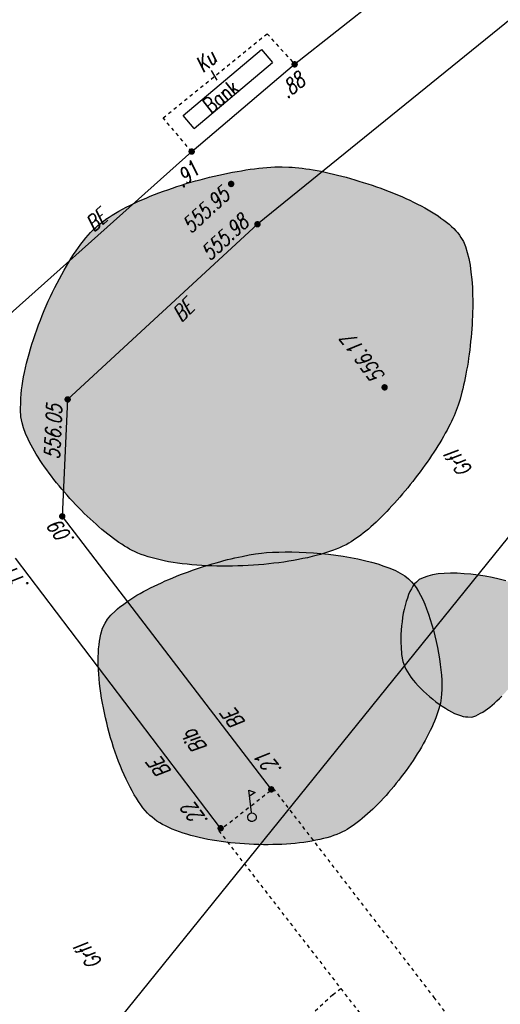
# Model space of a CAD drawing. Header units: metres. Extents: x 2 to 485, y 6 to 594.
# Tile 155 of 176: x 307 to 321, y 449 to 477. Entities that reach past the tile are written whole.
import ezdxf
from ezdxf.enums import TextEntityAlignment as Align

# ---------------------------------------------------------------- set-up
doc = ezdxf.new("R2010")
doc.units = ezdxf.units.M
doc.header["$LTSCALE"] = 0.0125
doc.linetypes.add('260241_A_bea$0$GESTRICHELT', pattern=[0.4, 0.2, -0.2])
doc.linetypes.add('260241_A_bea$0$PUNKTIERT', pattern=[0.2, 0, -0.2])
for name, color, linetype in [('260241_A_bea$0$B07_FLSTGR', 9, 'Continuous'), ('260241_A_bea$0$B23_EINFASS', 5, 'Continuous'), ('260241_A_bea$0$B25_EINFASS_GEPKT', 7, '260241_A_bea$0$PUNKTIERT'), ('260241_A_bea$0$B28_VEINFASS_TXT', 5, 'Continuous'), ('260241_A_bea$0$B30_BEWSYM', 3, 'Continuous'), ('260241_A_bea$0$B31_BEWLIN', 3, 'Continuous'), ('260241_A_bea$0$B32_BEWLIN_GESTR', 3, 'Continuous'), ('260241_A_bea$0$B34_ZUBEHOER_1', 6, 'Continuous'), ('260241_A_bea$0$B53_HAUPTHOEHEN', 4, 'Continuous'), ('260241_A_bea$0$B54_HOEHEN', 253, 'Continuous')]:
    doc.layers.add(name, color=color, linetype=linetype)
doc.layers.add('260241_A_bea$0$f_fill_baum', color=86, linetype='Continuous', lineweight=18)
doc.styles.add('260241_A_bea$0$ROMANS', font='ROMANS')

# ---------------------------------------------------------------- blocks, each defined once
blk = doc.blocks.new('260241_A_bea$0$HOEHENPKT_ZENTR')
at = {"const_width": 0.75}
blk.add_lwpolyline([(-0.375, 0, 1), (0.375, 0, 1)], format="xyb", close=True, dxfattribs=at)
blk = doc.blocks.new('260241_A_bea$0$Laubbaum_Stamm')
at = {"lineweight": -2}
blk.add_hatch(color=256, dxfattribs=at).paths.add_polyline_path([(0, 0.5, -1), (0, -0.5, -1)], flags=0)

msp = doc.modelspace()

# ---------------------------------------------------------------- hatches: boundary and pattern name
at = {"layer": '260241_A_bea$0$f_fill_baum'}
h = msp.add_hatch(color=256, dxfattribs=at)
h.dxf.hatch_style = 1
h.paths.add_polyline_path([(316.518, 461.94), (316.434, 461.893), (316.342, 461.848), (316.243, 461.805), (316.144, 461.763), (316.038, 461.723), (315.925, 461.685), (315.812, 461.647), (315.693, 461.612), (315.569, 461.579), (315.444, 461.546), (315.314, 461.515), (315.18, 461.487), (315.046, 461.459), (314.908, 461.434), (314.767, 461.412), (314.625, 461.389), (314.48, 461.369), (314.333, 461.351), (314.186, 461.334), (314.036, 461.319), (313.885, 461.307), (313.735, 461.295), (313.584, 461.286), (313.433, 461.28), (313.281, 461.274), (313.129, 461.27), (312.978, 461.269), (312.827, 461.268), (312.676, 461.27), (312.527, 461.274), (312.378, 461.279), (312.231, 461.286), (312.087, 461.297), (311.944, 461.308), (311.804, 461.322), (311.667, 461.339), (311.53, 461.356), (311.397, 461.376), (311.269, 461.399), (311.141, 461.422), (311.018, 461.448), (310.901, 461.478), (310.784, 461.507), (310.673, 461.54), (310.569, 461.576), (310.465, 461.611), (310.367, 461.649), (310.277, 461.691), (310.206, 461.725), (310.132, 461.764), (310.056, 461.809), (309.98, 461.854), (309.902, 461.905), (309.822, 461.96), (309.742, 462.015), (309.66, 462.075), (309.577, 462.139), (309.493, 462.202), (309.408, 462.269), (309.323, 462.34), (309.238, 462.412), (309.153, 462.487), (309.068, 462.565), (308.982, 462.643), (308.896, 462.723), (308.811, 462.806), (308.726, 462.889), (308.642, 462.975), (308.559, 463.062), (308.476, 463.15), (308.395, 463.24), (308.315, 463.331), (308.235, 463.422), (308.156, 463.514), (308.08, 463.606), (308.003, 463.698), (307.929, 463.791), (307.858, 463.884), (307.787, 463.977), (307.718, 464.07), (307.653, 464.162), (307.588, 464.255), (307.527, 464.348), (307.47, 464.439), (307.412, 464.53), (307.358, 464.619), (307.309, 464.707), (307.26, 464.795), (307.216, 464.882), (307.177, 464.966), (307.098, 465.134), (307.039, 465.293), (307.005, 465.438), (306.965, 465.615), (306.951, 465.821), (306.959, 466.047), (306.962, 466.16), (306.971, 466.278), (306.985, 466.4), (307, 466.522), (307.02, 466.649), (307.045, 466.779), (307.069, 466.909), (307.098, 467.042), (307.131, 467.177), (307.165, 467.313), (307.203, 467.451), (307.245, 467.59), (307.287, 467.729), (307.332, 467.869), (307.381, 468.009), (307.429, 468.149), (307.48, 468.289), (307.534, 468.428), (307.588, 468.567), (307.645, 468.706), (307.704, 468.843), (307.764, 468.98), (307.826, 469.115), (307.89, 469.248), (307.954, 469.38), (308.02, 469.51), (308.087, 469.636), (308.153, 469.761), (308.221, 469.883), (308.29, 470), (308.359, 470.118), (308.429, 470.231), (308.5, 470.338), (308.571, 470.445), (308.642, 470.546), (308.713, 470.64), (308.784, 470.734), (308.855, 470.822), (308.926, 470.902), (308.997, 470.982), (309.068, 471.055), (309.139, 471.119), (309.206, 471.181), (309.281, 471.242), (309.362, 471.303), (309.444, 471.364), (309.533, 471.424), (309.628, 471.483), (309.722, 471.542), (309.822, 471.6), (309.927, 471.657), (310.032, 471.714), (310.142, 471.769), (310.256, 471.823), (310.371, 471.878), (310.49, 471.931), (310.612, 471.983), (310.733, 472.034), (310.858, 472.084), (310.986, 472.132), (311.114, 472.18), (311.244, 472.227), (311.376, 472.272), (311.509, 472.317), (311.644, 472.361), (311.779, 472.402), (311.914, 472.443), (312.05, 472.482), (312.186, 472.518), (312.322, 472.554), (312.457, 472.588), (312.592, 472.619), (312.727, 472.651), (312.862, 472.68), (312.995, 472.707), (313.128, 472.734), (313.26, 472.758), (313.39, 472.78), (313.519, 472.801), (313.645, 472.819), (313.768, 472.834), (313.892, 472.849), (314.013, 472.862), (314.13, 472.871), (314.362, 472.889), (314.578, 472.894), (314.773, 472.885), (314.861, 472.881), (314.956, 472.873), (315.056, 472.862), (315.156, 472.852), (315.261, 472.838), (315.37, 472.821), (315.479, 472.804), (315.592, 472.784), (315.709, 472.761), (315.825, 472.738), (315.944, 472.711), (316.065, 472.682), (316.187, 472.653), (316.311, 472.622), (316.436, 472.588), (316.56, 472.554), (316.686, 472.517), (316.812, 472.478), (316.938, 472.439), (317.065, 472.398), (317.191, 472.355), (317.318, 472.313), (317.444, 472.268), (317.569, 472.222), (317.693, 472.175), (317.816, 472.126), (317.936, 472.076), (318.056, 472.025), (318.174, 471.972), (318.288, 471.918), (318.402, 471.864), (318.513, 471.809), (318.619, 471.752), (318.726, 471.696), (318.829, 471.639), (318.926, 471.581), (319.023, 471.522), (319.114, 471.462), (319.199, 471.401), (319.285, 471.341), (319.365, 471.28), (319.438, 471.218), (319.51, 471.156), (319.575, 471.093), (319.632, 471.03), (319.689, 470.966), (319.737, 470.902), (319.777, 470.839), (319.851, 470.719), (319.912, 470.571), (319.961, 470.4), (320.01, 470.228), (320.046, 470.033), (320.072, 469.822), (320.098, 469.612), (320.114, 469.386), (320.12, 469.15), (320.123, 469.033), (320.124, 468.913), (320.123, 468.792), (320.121, 468.671), (320.117, 468.548), (320.111, 468.425), (320.105, 468.301), (320.096, 468.177), (320.086, 468.053), (320.076, 467.93), (320.064, 467.807), (320.051, 467.685), (320.037, 467.563), (320.022, 467.442), (320.005, 467.323), (319.987, 467.204), (319.968, 467.087), (319.947, 466.973), (319.927, 466.859), (319.905, 466.748), (319.882, 466.641), (319.859, 466.534), (319.834, 466.43), (319.808, 466.331), (319.757, 466.134), (319.702, 465.955), (319.644, 465.801), (319.614, 465.725), (319.58, 465.646), (319.543, 465.564), (319.506, 465.482), (319.465, 465.398), (319.42, 465.312), (319.375, 465.225), (319.326, 465.136), (319.274, 465.046), (319.222, 464.955), (319.166, 464.863), (319.108, 464.77), (319.05, 464.677), (318.989, 464.583), (318.926, 464.489), (318.863, 464.394), (318.797, 464.299), (318.729, 464.204), (318.661, 464.109), (318.591, 464.014), (318.52, 463.92), (318.449, 463.827), (318.377, 463.734), (318.304, 463.642), (318.23, 463.55), (318.155, 463.459), (318.08, 463.37), (318.004, 463.28), (317.927, 463.192), (317.85, 463.106), (317.773, 463.021), (317.695, 462.938), (317.618, 462.858), (317.541, 462.778), (317.464, 462.701), (317.388, 462.628), (317.311, 462.554), (317.235, 462.483), (317.16, 462.416), (317.085, 462.35), (317.011, 462.288), (316.938, 462.23), (316.865, 462.172), (316.793, 462.119), (316.723, 462.071), (316.653, 462.022), (316.584, 461.978)])
h = msp.add_hatch(color=256, dxfattribs=at)
h.dxf.hatch_style = 1
h.paths.add_polyline_path([(316.328, 453.534), (316.25, 453.494), (316.164, 453.458), (316.071, 453.425), (315.978, 453.393), (315.879, 453.364), (315.774, 453.338), (315.669, 453.312), (315.558, 453.289), (315.442, 453.269), (315.326, 453.248), (315.205, 453.23), (315.08, 453.215), (314.956, 453.201), (314.829, 453.19), (314.699, 453.181), (314.568, 453.172), (314.434, 453.166), (314.299, 453.163), (314.164, 453.16), (314.028, 453.16), (313.891, 453.163), (313.754, 453.167), (313.617, 453.174), (313.48, 453.184), (313.343, 453.193), (313.206, 453.205), (313.071, 453.22), (312.935, 453.235), (312.801, 453.252), (312.669, 453.272), (312.538, 453.293), (312.409, 453.317), (312.283, 453.343), (312.158, 453.37), (312.036, 453.4), (311.919, 453.433), (311.801, 453.465), (311.688, 453.5), (311.58, 453.538), (311.473, 453.577), (311.371, 453.618), (311.276, 453.662), (311.181, 453.706), (311.092, 453.752), (311.011, 453.801), (310.929, 453.85), (310.855, 453.902), (310.789, 453.958), (310.721, 454.015), (310.653, 454.083), (310.587, 454.16), (310.521, 454.237), (310.456, 454.324), (310.393, 454.419), (310.329, 454.514), (310.267, 454.617), (310.206, 454.726), (310.145, 454.835), (310.085, 454.95), (310.028, 455.071), (309.971, 455.193), (309.916, 455.32), (309.864, 455.451), (309.811, 455.581), (309.761, 455.716), (309.713, 455.854), (309.665, 455.992), (309.62, 456.133), (309.578, 456.275), (309.537, 456.418), (309.499, 456.563), (309.464, 456.708), (309.429, 456.853), (309.397, 456.998), (309.368, 457.142), (309.339, 457.285), (309.314, 457.428), (309.293, 457.569), (309.272, 457.71), (309.255, 457.849), (309.243, 457.985), (309.231, 458.121), (309.223, 458.253), (309.22, 458.381), (309.216, 458.508), (309.217, 458.631), (309.223, 458.748), (309.23, 458.865), (309.241, 458.977), (309.258, 459.081), (309.29, 459.288), (309.344, 459.466), (309.422, 459.606), (309.489, 459.727), (309.589, 459.847), (309.716, 459.965), (309.779, 460.023), (309.848, 460.081), (309.923, 460.138), (309.999, 460.196), (310.081, 460.253), (310.167, 460.309), (310.253, 460.365), (310.344, 460.42), (310.44, 460.474), (310.536, 460.529), (310.636, 460.583), (310.739, 460.635), (310.842, 460.687), (310.949, 460.738), (311.058, 460.788), (311.166, 460.837), (311.277, 460.885), (311.389, 460.931), (311.501, 460.977), (311.615, 461.022), (311.73, 461.065), (311.845, 461.108), (311.961, 461.149), (312.077, 461.189), (312.193, 461.228), (312.308, 461.266), (312.423, 461.301), (312.537, 461.336), (312.65, 461.369), (312.762, 461.399), (312.874, 461.43), (312.985, 461.458), (313.093, 461.484), (313.2, 461.51), (313.305, 461.533), (313.406, 461.554), (313.61, 461.596), (313.8, 461.627), (313.97, 461.646), (314.122, 461.663), (314.293, 461.674), (314.478, 461.679), (314.662, 461.684), (314.86, 461.683), (315.066, 461.675), (315.272, 461.668), (315.486, 461.654), (315.702, 461.634), (315.919, 461.615), (316.137, 461.589), (316.351, 461.556), (316.565, 461.522), (316.775, 461.482), (316.975, 461.434), (317.175, 461.387), (317.365, 461.333), (317.539, 461.272), (317.713, 461.21), (317.871, 461.141), (318.008, 461.064), (318.144, 460.987), (318.258, 460.902), (318.345, 460.809), (318.413, 460.737), (318.48, 460.644), (318.544, 460.535), (318.607, 460.426), (318.668, 460.3), (318.725, 460.162), (318.782, 460.025), (318.836, 459.876), (318.885, 459.72), (318.935, 459.564), (318.981, 459.402), (319.022, 459.237), (319.062, 459.072), (319.097, 458.904), (319.126, 458.739), (319.156, 458.574), (319.179, 458.411), (319.195, 458.255), (319.211, 458.099), (319.221, 457.95), (319.223, 457.813), (319.224, 457.675), (319.217, 457.548), (319.202, 457.438), (319.182, 457.285), (319.139, 457.118), (319.077, 456.941), (319.045, 456.852), (319.009, 456.761), (318.969, 456.668), (318.929, 456.576), (318.885, 456.482), (318.837, 456.387), (318.789, 456.292), (318.738, 456.195), (318.683, 456.098), (318.629, 456.002), (318.571, 455.905), (318.51, 455.808), (318.449, 455.711), (318.386, 455.614), (318.32, 455.518), (318.254, 455.421), (318.185, 455.325), (318.114, 455.23), (318.044, 455.135), (317.972, 455.042), (317.898, 454.951), (317.825, 454.86), (317.75, 454.771), (317.675, 454.685), (317.6, 454.598), (317.524, 454.514), (317.447, 454.433), (317.37, 454.351), (317.292, 454.273), (317.215, 454.199), (317.138, 454.125), (317.061, 454.055), (316.985, 453.99), (316.909, 453.924), (316.833, 453.862), (316.758, 453.805), (316.683, 453.748), (316.609, 453.697), (316.537, 453.651), (316.466, 453.606), (316.396, 453.566)])
h = msp.add_hatch(color=256, dxfattribs=at)
h.dxf.hatch_style = 1
h.paths.add_polyline_path([(319.983, 456.879), (320.094, 456.878), (320.218, 456.917), (320.35, 456.987), (320.415, 457.022), (320.482, 457.064), (320.55, 457.113), (320.619, 457.163), (320.689, 457.22), (320.759, 457.282), (320.829, 457.344), (320.9, 457.412), (320.97, 457.484), (321.041, 457.557), (321.111, 457.635), (321.18, 457.716), (321.249, 457.797), (321.317, 457.881), (321.384, 457.968), (321.45, 458.055), (321.514, 458.144), (321.576, 458.235), (321.638, 458.326), (321.697, 458.418), (321.754, 458.511), (321.811, 458.604), (321.865, 458.697), (321.915, 458.79), (321.965, 458.883), (322.011, 458.975), (322.052, 459.065), (322.093, 459.155), (322.13, 459.243), (322.161, 459.328), (322.225, 459.5), (322.268, 459.661), (322.284, 459.802), (322.301, 459.944), (322.292, 460.066), (322.252, 460.162), (322.211, 460.252), (322.132, 460.339), (322.024, 460.421), (321.915, 460.503), (321.776, 460.579), (321.617, 460.649), (321.458, 460.719), (321.278, 460.782), (321.086, 460.837), (320.895, 460.892), (320.692, 460.939), (320.487, 460.975), (320.281, 461.011), (320.073, 461.036), (319.871, 461.05), (319.67, 461.064), (319.476, 461.066), (319.297, 461.054), (319.118, 461.042), (318.954, 461.016), (318.816, 460.975), (318.677, 460.933), (318.563, 460.876), (318.483, 460.803), (318.431, 460.754), (318.383, 460.689), (318.34, 460.611), (318.296, 460.533), (318.256, 460.441), (318.22, 460.34), (318.185, 460.239), (318.154, 460.128), (318.128, 460.012), (318.103, 459.896), (318.082, 459.775), (318.067, 459.652), (318.051, 459.529), (318.04, 459.404), (318.034, 459.281), (318.029, 459.158), (318.03, 459.038), (318.037, 458.924), (318.049, 458.694), (318.085, 458.489), (318.148, 458.338), (318.177, 458.267), (318.22, 458.191), (318.273, 458.113), (318.326, 458.034), (318.389, 457.953), (318.46, 457.871), (318.531, 457.789), (318.61, 457.707), (318.694, 457.627), (318.778, 457.548), (318.867, 457.471), (318.958, 457.398), (319.049, 457.324), (319.142, 457.255), (319.234, 457.193), (319.327, 457.131), (319.42, 457.076), (319.509, 457.03), (319.598, 456.984), (319.684, 456.947), (319.764, 456.921), (319.843, 456.895), (319.917, 456.88)])

# ---------------------------------------------------------------- linework, layer by layer
at = {"color": 252}
for p, q in [((313.679, 454.094), (313.603, 454.752)), ((313.603, 454.752), (313.788, 454.685)), ((313.788, 454.685), (313.623, 454.577))]:
    msp.add_line(p, q, dxfattribs=at)
msp.add_ellipse((313.695, 453.962), major_axis=(-0.0884, 0.0884), ratio=1, start_param=-1.454977, end_param=4.828208, dxfattribs=at)
at = {"layer": '260241_A_bea$0$B07_FLSTGR', "color": 30, "linetype": 'Continuous'}
msp.add_line((252.442, 377), (329.822, 472.84), dxfattribs=at)
at = {"layer": '260241_A_bea$0$B23_EINFASS', "color": 252, "linetype": 'Continuous'}
for p, q in [((314.938, 475.875), (320.241, 480.078)), ((321.469, 477.385), (313.855, 471.22)), ((311.939, 473.335), (314.938, 475.875)), ((306.156, 468.177), (311.939, 473.335)), ((313.855, 471.22), (308.327, 466.122)), ((308.327, 466.122), (308.17, 462.718)), ((308.17, 462.718), (314.257, 454.772)), ((312.783, 453.641), (306.813, 461.499))]:
    msp.add_line(p, q, dxfattribs=at)
at = {"layer": '260241_A_bea$0$B25_EINFASS_GEPKT', "color": 7, "linetype": '260241_A_bea$0$PUNKTIERT', "ltscale": 0.5}
for p, q in [((311.108, 474.315), (314.134, 476.765)), ((314.134, 476.765), (314.938, 475.875)), ((311.939, 473.335), (311.108, 474.315)), ((312.73, 453.565), (314.314, 454.796)), ((314.314, 454.796), (318.992, 448.717)), ((312.73, 453.565), (316.281, 448.974)), ((316.281, 448.974), (317.403, 447.524)), ((318.992, 448.717), (324.762, 441.122))]:
    msp.add_line(p, q, dxfattribs=at)
at = {"layer": '260241_A_bea$0$B28_VEINFASS_TXT', "color": 252, "linetype": 'Continuous'}
msp.add_line((312.686, 475.417), (312.512, 475.694), dxfattribs=at)
at = {"layer": '260241_A_bea$0$B31_BEWLIN', "linetype": 'Continuous'}
for points in [[(316.518, 461.94), (316.434, 461.893), (316.342, 461.848), (316.243, 461.805), (316.144, 461.763), (316.038, 461.723), (315.925, 461.685), (315.812, 461.647), (315.693, 461.612), (315.569, 461.579), (315.444, 461.546), (315.314, 461.515), (315.18, 461.487), (315.046, 461.459), (314.908, 461.434), (314.767, 461.412), (314.625, 461.389), (314.48, 461.369), (314.333, 461.351), (314.186, 461.334), (314.036, 461.319), (313.885, 461.307), (313.735, 461.295), (313.584, 461.286), (313.433, 461.28), (313.281, 461.274), (313.129, 461.27), (312.978, 461.269), (312.827, 461.268), (312.676, 461.27), (312.527, 461.274), (312.378, 461.279), (312.231, 461.286), (312.087, 461.297), (311.944, 461.308), (311.804, 461.322), (311.667, 461.339), (311.53, 461.356), (311.397, 461.376), (311.269, 461.399), (311.141, 461.422), (311.018, 461.448), (310.901, 461.478), (310.784, 461.507), (310.673, 461.54), (310.569, 461.576), (310.465, 461.611), (310.367, 461.649), (310.277, 461.691), (310.206, 461.725), (310.132, 461.764), (310.056, 461.809), (309.98, 461.854), (309.902, 461.905), (309.822, 461.96), (309.742, 462.015), (309.66, 462.075), (309.577, 462.139), (309.493, 462.202), (309.408, 462.269), (309.323, 462.34), (309.238, 462.412), (309.153, 462.487), (309.068, 462.565), (308.982, 462.643), (308.896, 462.723), (308.811, 462.806), (308.726, 462.889), (308.642, 462.975), (308.559, 463.062), (308.476, 463.15), (308.395, 463.24), (308.315, 463.331), (308.235, 463.422), (308.156, 463.514), (308.08, 463.606), (308.003, 463.698), (307.929, 463.791), (307.858, 463.884), (307.787, 463.977), (307.718, 464.07), (307.653, 464.162), (307.588, 464.255), (307.527, 464.348), (307.47, 464.439), (307.412, 464.53), (307.358, 464.619), (307.309, 464.707), (307.26, 464.795), (307.216, 464.882), (307.177, 464.966), (307.098, 465.134), (307.039, 465.293), (307.005, 465.438), (306.965, 465.615), (306.951, 465.821), (306.959, 466.047), (306.962, 466.16), (306.971, 466.278), (306.985, 466.4), (307, 466.522), (307.02, 466.649), (307.045, 466.779), (307.069, 466.909), (307.098, 467.042), (307.131, 467.177), (307.165, 467.313), (307.203, 467.451), (307.245, 467.59), (307.287, 467.729), (307.332, 467.869), (307.381, 468.009), (307.429, 468.149), (307.48, 468.289), (307.534, 468.428), (307.588, 468.567), (307.645, 468.706), (307.704, 468.843), (307.764, 468.98), (307.826, 469.115), (307.89, 469.248), (307.954, 469.38), (308.02, 469.51), (308.087, 469.636), (308.153, 469.761), (308.221, 469.883), (308.29, 470), (308.359, 470.118), (308.429, 470.231), (308.5, 470.338), (308.571, 470.445), (308.642, 470.546), (308.713, 470.64), (308.784, 470.734), (308.855, 470.822), (308.926, 470.902), (308.997, 470.982), (309.068, 471.055), (309.139, 471.119), (309.206, 471.181), (309.281, 471.242), (309.362, 471.303), (309.444, 471.364), (309.533, 471.424), (309.628, 471.483), (309.722, 471.542), (309.822, 471.6), (309.927, 471.657), (310.032, 471.714), (310.142, 471.769), (310.256, 471.823), (310.371, 471.878), (310.49, 471.931), (310.612, 471.983), (310.733, 472.034), (310.858, 472.084), (310.986, 472.132), (311.114, 472.18), (311.244, 472.227), (311.376, 472.272), (311.509, 472.317), (311.644, 472.361), (311.779, 472.402), (311.914, 472.443), (312.05, 472.482), (312.186, 472.518), (312.322, 472.554), (312.457, 472.588), (312.592, 472.619), (312.727, 472.651), (312.862, 472.68), (312.995, 472.707), (313.128, 472.734), (313.26, 472.758), (313.39, 472.78), (313.519, 472.801), (313.645, 472.819), (313.768, 472.834), (313.892, 472.849), (314.013, 472.862), (314.13, 472.871), (314.362, 472.889), (314.578, 472.894), (314.773, 472.885), (314.861, 472.881), (314.956, 472.873), (315.056, 472.862), (315.156, 472.852), (315.261, 472.838), (315.37, 472.821), (315.479, 472.804), (315.592, 472.784), (315.709, 472.761), (315.825, 472.738), (315.944, 472.711), (316.065, 472.682), (316.187, 472.653), (316.311, 472.622), (316.436, 472.588), (316.56, 472.554), (316.686, 472.517), (316.812, 472.478), (316.938, 472.439), (317.065, 472.398), (317.191, 472.355), (317.318, 472.313), (317.444, 472.268), (317.569, 472.222), (317.693, 472.175), (317.816, 472.126), (317.936, 472.076), (318.056, 472.025), (318.174, 471.972), (318.288, 471.918), (318.402, 471.864), (318.513, 471.809), (318.619, 471.752), (318.726, 471.696), (318.829, 471.639), (318.926, 471.581), (319.023, 471.522), (319.114, 471.462), (319.199, 471.401), (319.285, 471.341), (319.365, 471.28), (319.438, 471.218), (319.51, 471.156), (319.575, 471.093), (319.632, 471.03), (319.689, 470.966), (319.737, 470.902), (319.777, 470.839), (319.851, 470.719), (319.912, 470.571), (319.961, 470.4), (320.01, 470.228), (320.046, 470.033), (320.072, 469.822), (320.098, 469.612), (320.114, 469.386), (320.12, 469.15), (320.123, 469.033), (320.124, 468.913), (320.123, 468.792), (320.121, 468.671), (320.117, 468.548), (320.111, 468.425), (320.105, 468.301), (320.096, 468.177), (320.086, 468.053), (320.076, 467.93), (320.064, 467.807), (320.051, 467.685), (320.037, 467.563), (320.022, 467.442), (320.005, 467.323), (319.987, 467.204), (319.968, 467.087), (319.947, 466.973), (319.927, 466.859), (319.905, 466.748), (319.882, 466.641), (319.859, 466.534), (319.834, 466.43), (319.808, 466.331), (319.757, 466.134), (319.702, 465.955), (319.644, 465.801), (319.614, 465.725), (319.58, 465.646), (319.543, 465.564), (319.506, 465.482), (319.465, 465.398), (319.42, 465.312), (319.375, 465.225), (319.326, 465.136), (319.274, 465.046), (319.222, 464.955), (319.166, 464.863), (319.108, 464.77), (319.05, 464.677), (318.989, 464.583), (318.926, 464.489), (318.863, 464.394), (318.797, 464.299), (318.729, 464.204), (318.661, 464.109), (318.591, 464.014), (318.52, 463.92), (318.449, 463.827), (318.377, 463.734), (318.304, 463.642), (318.23, 463.55), (318.155, 463.459), (318.08, 463.37), (318.004, 463.28), (317.927, 463.192), (317.85, 463.106), (317.773, 463.021), (317.695, 462.938), (317.618, 462.858), (317.541, 462.778), (317.464, 462.701), (317.388, 462.628), (317.311, 462.554), (317.235, 462.483), (317.16, 462.416), (317.085, 462.35), (317.011, 462.288), (316.938, 462.23), (316.865, 462.172), (316.793, 462.119), (316.723, 462.071), (316.653, 462.022), (316.584, 461.978), (316.518, 461.94)], [(316.328, 453.534), (316.25, 453.494), (316.164, 453.458), (316.071, 453.425), (315.978, 453.393), (315.879, 453.364), (315.774, 453.338), (315.669, 453.312), (315.558, 453.289), (315.442, 453.269), (315.326, 453.248), (315.205, 453.23), (315.08, 453.215), (314.956, 453.201), (314.829, 453.19), (314.699, 453.181), (314.568, 453.172), (314.434, 453.166), (314.299, 453.163), (314.164, 453.16), (314.028, 453.16), (313.891, 453.163), (313.754, 453.167), (313.617, 453.174), (313.48, 453.184), (313.343, 453.193), (313.206, 453.205), (313.071, 453.22), (312.935, 453.235), (312.801, 453.252), (312.669, 453.272), (312.538, 453.293), (312.409, 453.317), (312.283, 453.343), (312.158, 453.37), (312.036, 453.4), (311.919, 453.433), (311.801, 453.465), (311.688, 453.5), (311.58, 453.538), (311.473, 453.577), (311.371, 453.618), (311.276, 453.662), (311.181, 453.706), (311.092, 453.752), (311.011, 453.801), (310.929, 453.85), (310.855, 453.902), (310.789, 453.958), (310.721, 454.015), (310.653, 454.083), (310.587, 454.16), (310.521, 454.237), (310.456, 454.324), (310.393, 454.419), (310.329, 454.514), (310.267, 454.617), (310.206, 454.726), (310.145, 454.835), (310.085, 454.95), (310.028, 455.071), (309.971, 455.193), (309.916, 455.32), (309.864, 455.451), (309.811, 455.581), (309.761, 455.716), (309.713, 455.854), (309.665, 455.992), (309.62, 456.133), (309.578, 456.275), (309.537, 456.418), (309.499, 456.563), (309.464, 456.708), (309.429, 456.853), (309.397, 456.998), (309.368, 457.142), (309.339, 457.285), (309.314, 457.428), (309.293, 457.569), (309.272, 457.71), (309.255, 457.849), (309.243, 457.985), (309.231, 458.121), (309.223, 458.253), (309.22, 458.381), (309.216, 458.508), (309.217, 458.631), (309.223, 458.748), (309.23, 458.865), (309.241, 458.977), (309.258, 459.081), (309.29, 459.288), (309.344, 459.466), (309.422, 459.606), (309.489, 459.727), (309.589, 459.847), (309.716, 459.965), (309.779, 460.023), (309.848, 460.081), (309.923, 460.138), (309.999, 460.196), (310.081, 460.253), (310.167, 460.309), (310.253, 460.365), (310.344, 460.42), (310.44, 460.474), (310.536, 460.529), (310.636, 460.583), (310.739, 460.635), (310.842, 460.687), (310.949, 460.738), (311.058, 460.788), (311.166, 460.837), (311.277, 460.885), (311.389, 460.931), (311.501, 460.977), (311.615, 461.022), (311.73, 461.065), (311.845, 461.108), (311.961, 461.149), (312.077, 461.189), (312.193, 461.228), (312.308, 461.266), (312.423, 461.301), (312.537, 461.336), (312.65, 461.369), (312.762, 461.399), (312.874, 461.43), (312.985, 461.458), (313.093, 461.484), (313.2, 461.51), (313.305, 461.533), (313.406, 461.554), (313.61, 461.596), (313.8, 461.627), (313.97, 461.646), (314.122, 461.663), (314.293, 461.674), (314.478, 461.679), (314.662, 461.684), (314.86, 461.683), (315.066, 461.675), (315.272, 461.668), (315.486, 461.654), (315.702, 461.634), (315.919, 461.615), (316.137, 461.589), (316.351, 461.556), (316.565, 461.522), (316.775, 461.482), (316.975, 461.434), (317.175, 461.387), (317.365, 461.333), (317.539, 461.272), (317.713, 461.21), (317.871, 461.141), (318.008, 461.064), (318.144, 460.987), (318.258, 460.902), (318.345, 460.809), (318.413, 460.737), (318.48, 460.644), (318.544, 460.535), (318.607, 460.426), (318.668, 460.3), (318.725, 460.162), (318.782, 460.025), (318.836, 459.876), (318.885, 459.72), (318.935, 459.564), (318.981, 459.402), (319.022, 459.237), (319.062, 459.072), (319.097, 458.904), (319.126, 458.739), (319.156, 458.574), (319.179, 458.411), (319.195, 458.255), (319.211, 458.099), (319.221, 457.95), (319.223, 457.813), (319.224, 457.675), (319.217, 457.548), (319.202, 457.438), (319.182, 457.285), (319.139, 457.118), (319.077, 456.941), (319.045, 456.852), (319.009, 456.761), (318.969, 456.668), (318.929, 456.576), (318.885, 456.482), (318.837, 456.387), (318.789, 456.292), (318.738, 456.195), (318.683, 456.098), (318.629, 456.002), (318.571, 455.905), (318.51, 455.808), (318.449, 455.711), (318.386, 455.614), (318.32, 455.518), (318.254, 455.421), (318.185, 455.325), (318.114, 455.23), (318.044, 455.135), (317.972, 455.042), (317.898, 454.951), (317.825, 454.86), (317.75, 454.771), (317.675, 454.685), (317.6, 454.598), (317.524, 454.514), (317.447, 454.433), (317.37, 454.351), (317.292, 454.273), (317.215, 454.199), (317.138, 454.125), (317.061, 454.055), (316.985, 453.99), (316.909, 453.924), (316.833, 453.862), (316.758, 453.805), (316.683, 453.748), (316.609, 453.697), (316.537, 453.651), (316.466, 453.606), (316.396, 453.566), (316.328, 453.534)]]:
    msp.add_lwpolyline(points, close=True, dxfattribs=at)
msp.add_lwpolyline([(321.086, 460.837), (320.895, 460.892), (320.692, 460.939), (320.487, 460.975), (320.281, 461.011), (320.073, 461.036), (319.871, 461.05), (319.67, 461.064), (319.476, 461.066), (319.297, 461.054), (319.118, 461.042), (318.954, 461.016), (318.816, 460.975), (318.677, 460.933), (318.563, 460.876), (318.483, 460.803), (318.431, 460.754), (318.383, 460.689), (318.34, 460.611), (318.296, 460.533), (318.256, 460.441), (318.22, 460.34), (318.185, 460.239), (318.154, 460.128), (318.128, 460.012), (318.103, 459.896), (318.082, 459.775), (318.067, 459.652), (318.051, 459.529), (318.04, 459.404), (318.034, 459.281), (318.029, 459.158), (318.03, 459.038), (318.037, 458.924), (318.049, 458.694), (318.085, 458.489), (318.148, 458.338), (318.177, 458.267), (318.22, 458.191), (318.273, 458.113), (318.326, 458.034), (318.389, 457.953), (318.46, 457.871), (318.531, 457.789), (318.61, 457.707), (318.694, 457.627), (318.778, 457.548), (318.867, 457.471), (318.958, 457.398), (319.049, 457.324), (319.142, 457.255), (319.234, 457.193), (319.327, 457.131), (319.42, 457.076), (319.509, 457.03), (319.598, 456.984), (319.684, 456.947), (319.764, 456.921), (319.843, 456.895), (319.917, 456.88), (319.983, 456.879), (319.983, 456.879), (320.094, 456.878), (320.218, 456.917), (320.35, 456.987), (320.415, 457.022), (320.482, 457.064), (320.55, 457.113), (320.619, 457.163), (320.689, 457.22), (320.759, 457.282), (320.829, 457.344), (320.9, 457.412), (320.97, 457.484)], dxfattribs=at)
at = {"layer": '260241_A_bea$0$B32_BEWLIN_GESTR', "linetype": '260241_A_bea$0$GESTRICHELT'}
for q in [(312.678, 445.651), (316.281, 448.974)]:
    msp.add_line((316.049, 448.794), q, dxfattribs=at)
at = {"layer": '260241_A_bea$0$B34_ZUBEHOER_1', "color": 252, "linetype": 'Continuous'}
for p, q in [((311.689, 474.383), (313.976, 476.309)), ((313.976, 476.309), (314.296, 475.93)), ((312.009, 474.004), (314.296, 475.93)), ((312.009, 474.004), (311.689, 474.383))]:
    msp.add_line(p, q, dxfattribs=at)

# ---------------------------------------------------------------- block references
at = {"layer": '260241_A_bea$0$B30_BEWSYM'}
for p, xscale, yscale, zscale in [((314.448, 467.701), 0.569999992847, 0.569999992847, 0.569999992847), ((319.83, 459.648), 0.649999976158, 0.649999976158, 0.649999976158), ((313.895, 457.375), 0.379999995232, 0.379999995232, 0.379999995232)]:
    msp.add_blockref('260241_A_bea$0$Laubbaum_Stamm', p, dxfattribs=dict(at, xscale=xscale, yscale=yscale, zscale=zscale))
at = {"layer": '260241_A_bea$0$B54_HOEHEN', "color": 252, "xscale": 0.1249999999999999, "yscale": 0.1249999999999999, "rotation": 358.199999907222}
for p in [(314.938, 475.875), (311.939, 473.335), (313.855, 471.22), (308.327, 466.122), (308.17, 462.718), (314.257, 454.772), (312.783, 453.641)]:
    msp.add_blockref('260241_A_bea$0$HOEHENPKT_ZENTR', p, dxfattribs=at)
at = {"layer": '260241_A_bea$0$B54_HOEHEN', "color": 252, "xscale": 0.125, "yscale": 0.125}
for p in [(313.089, 472.393), (317.558, 466.473)]:
    msp.add_blockref('260241_A_bea$0$HOEHENPKT_ZENTR', p, dxfattribs=at)

# ---------------------------------------------------------------- texts
at = {"layer": '260241_A_bea$0$B28_VEINFASS_TXT', "color": 252, "style": '260241_A_bea$0$ROMANS', "oblique": 15, "width": 0.75}
for s, rotation, p in [('Ku', 41.2336, (312.49, 475.795)), ('BE', 41.2336, (309.305, 471.167)), ('BE', 44.343, (311.847, 468.556)), ('Grfl', 126.7022, (319.905, 464.382)), ('BE', 126.523, (313.342, 456.95)), ('Bib', 125.4421, (312.2, 456.289)), ('BE', 126.523, (311.187, 455.528)), ('Grfl', 126.7022, (309.122, 450.049))]:
    msp.add_text(s, height=0.45, rotation=rotation, dxfattribs=at).set_placement(p, align=Align.CENTER)
at = {"layer": '260241_A_bea$0$B34_ZUBEHOER_1', "color": 252, "style": '260241_A_bea$0$ROMANS', "width": 0.75}
msp.add_text('Bank', height=0.45, rotation=38.6391, dxfattribs=at).set_placement((312.5, 474.43))
at = {"layer": '260241_A_bea$0$B53_HAUPTHOEHEN', "color": 252, "style": '260241_A_bea$0$ROMANS', "oblique": 15, "width": 0.75}
for s, rotation, p in [('555.95', 42.6827, (312.933, 472.176)), ('555.98', 42.6827, (313.482, 471.379)), ('556.05', 87.3593, (307.942, 465.972))]:
    msp.add_text(s, height=0.45, rotation=rotation, dxfattribs=at).set_placement(p, align=Align.MIDDLE_RIGHT)
msp.add_text('556.17', height=0.45, rotation=126.6418, dxfattribs=at).set_placement((317.415, 466.665), align=Align.MIDDLE_LEFT)
at = {"layer": '260241_A_bea$0$B54_HOEHEN', "color": 252, "style": '260241_A_bea$0$ROMANS', "oblique": 15, "width": 0.75}
for s, rotation, p in [('.88', 39.1168, (315.144, 475.493)), ('.91', 41.7306, (312.06, 472.908)), ('.09', 127.2252, (307.924, 462.491)), ('.11', 127.2252, (306.598, 461.165)), ('.21', 127.2252, (313.956, 455.792)), ('.22', 127.2252, (311.809, 454.304))]:
    msp.add_text(s, height=0.45, rotation=rotation, dxfattribs=at).set_placement(p, align=Align.MIDDLE_RIGHT)

doc.saveas('drawing.dxf')
